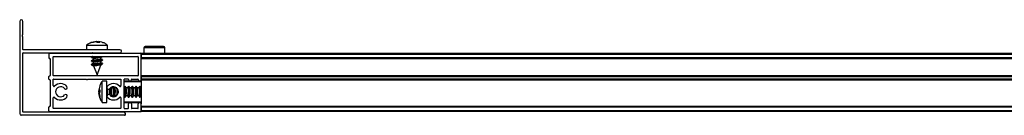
# Model space of a CAD drawing. Header units: millimetres. Extents: x 3402.6 to 3404.1, y 2020.38 to 2020.44.
# Tile 1 of 4: x 3402.598 to 3402.9705, y 2020.3846 to 2020.4206. Entities that reach past the tile are written whole.
import ezdxf

# ---------------------------------------------------------------- set-up
doc = ezdxf.new("R2010")
doc.units = ezdxf.units.MM
doc.layers.add('SANINDUSA', color=3, linetype='Continuous')

msp = doc.modelspace()

# ---------------------------------------------------------------- linework, layer by layer
at = {"layer": 'SANINDUSA'}
for p, q in [((3402.598013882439, 2020.419967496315), (3402.598013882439, 2020.385167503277)), ((3402.59921387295, 2020.415120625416), (3402.59921387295, 2020.419967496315)), ((3402.599190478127, 2020.415056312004), (3402.598984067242, 2020.414810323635)), ((3402.598984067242, 2020.414424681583), (3402.599190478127, 2020.414178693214)), ((3402.59921387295, 2020.409367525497), (3402.59921387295, 2020.414114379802)), ((3402.635913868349, 2020.409267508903), (3402.599313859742, 2020.409267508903)), ((3402.62326387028, 2020.410990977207), (3402.62326387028, 2020.409267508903)), ((3402.62326387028, 2020.410990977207), (3402.631263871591, 2020.410990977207)), ((3402.625079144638, 2020.411988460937), (3402.626596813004, 2020.412322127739)), ((3402.625337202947, 2020.411988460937), (3402.625079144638, 2020.411988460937)), ((3402.625794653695, 2020.411988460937), (3402.625239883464, 2020.411988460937)), ((3402.626886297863, 2020.412322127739), (3402.625337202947, 2020.411988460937)), ((3402.627131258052, 2020.412322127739), (3402.625794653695, 2020.411988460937)), ((3402.627367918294, 2020.411988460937), (3402.626886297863, 2020.412322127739)), ((3402.627471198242, 2020.412204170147), (3402.627131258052, 2020.412322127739)), ((3402.627290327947, 2020.412078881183), (3402.627641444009, 2020.412322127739)), ((3402.628299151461, 2020.411988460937), (3402.627367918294, 2020.411988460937)), ((3402.62759949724, 2020.411980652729), (3402.627641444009, 2020.412322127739)), ((3402.627641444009, 2020.412322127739), (3402.62791800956, 2020.412262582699)), ((3402.627858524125, 2020.411988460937), (3402.627930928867, 2020.412322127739)), ((3402.627930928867, 2020.412322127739), (3402.628299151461, 2020.411988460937)), ((3402.629121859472, 2020.412060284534), (3402.627930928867, 2020.412322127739)), ((3402.628913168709, 2020.41212900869), (3402.62796150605, 2020.412316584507)), ((3402.629392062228, 2020.411988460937), (3402.629448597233, 2020.411988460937)), ((3402.631263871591, 2020.409267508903), (3402.631263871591, 2020.410990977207)), ((3402.645019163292, 2020.410021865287), (3402.645000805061, 2020.407917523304)), ((3402.652879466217, 2020.410021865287), (3402.645019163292, 2020.410021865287)), ((3402.652379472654, 2020.410517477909), (3402.645519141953, 2020.410517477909)), ((3402.652897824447, 2020.407917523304), (3402.652879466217, 2020.410021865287)), ((3402.59921387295, 2020.397217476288), (3402.59921387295, 2020.407967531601)), ((3402.599313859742, 2020.40806748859), (3402.635913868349, 2020.40806748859)), ((3402.609013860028, 2020.407617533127), (3402.609013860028, 2020.406217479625)), ((3402.609313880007, 2020.407917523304), (3402.643713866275, 2020.407917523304)), ((3402.609413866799, 2020.405917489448), (3402.609313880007, 2020.405917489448)), ((3402.609513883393, 2020.405817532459), (3402.609513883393, 2020.39951750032)), ((3402.610713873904, 2020.39951750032), (3402.610713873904, 2020.406617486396)), ((3402.610813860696, 2020.40671750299), (3402.642713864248, 2020.40671750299)), ((3402.625745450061, 2020.40671750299), (3402.625195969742, 2020.406292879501)), ((3402.625770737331, 2020.405337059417), (3402.625195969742, 2020.404892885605)), ((3402.625198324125, 2020.406278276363), (3402.625812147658, 2020.40606149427)), ((3402.625574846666, 2020.40671750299), (3402.625232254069, 2020.406493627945)), ((3402.625803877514, 2020.405467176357), (3402.625232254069, 2020.405093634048)), ((3402.625245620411, 2020.406353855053), (3402.625264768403, 2020.406346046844)), ((3402.625498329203, 2020.40806748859), (3402.625268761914, 2020.407917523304)), ((3402.625680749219, 2020.40806748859), (3402.625486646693, 2020.407917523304)), ((3402.625803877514, 2020.406067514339), (3402.625803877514, 2020.405337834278)), ((3402.629329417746, 2020.405556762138), (3402.628715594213, 2020.405773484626)), ((3402.628723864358, 2020.406367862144), (3402.629258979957, 2020.40671750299)), ((3402.628723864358, 2020.405767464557), (3402.628723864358, 2020.406482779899)), ((3402.628723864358, 2020.404967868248), (3402.629295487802, 2020.405341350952)), ((3402.62875700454, 2020.406497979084), (3402.629041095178, 2020.40671750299)), ((3402.62875700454, 2020.405097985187), (3402.62933177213, 2020.405542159)), ((3402.628782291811, 2020.407917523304), (3402.628976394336, 2020.40806748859)), ((3402.628952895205, 2020.407917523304), (3402.629182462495, 2020.40806748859)), ((3402.629282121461, 2020.405481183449), (3402.629262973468, 2020.405488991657)), ((3402.642813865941, 2020.406617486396), (3402.642813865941, 2020.39951750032)), ((3402.644013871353, 2020.407917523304), (3404.05201381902, 2020.407917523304)), ((3402.644013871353, 2020.407917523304), (3402.644013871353, 2020.407617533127)), ((3402.644013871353, 2020.407617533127), (3404.05201381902, 2020.407617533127)), ((3402.644013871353, 2020.407617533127), (3402.644013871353, 2020.406217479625)), ((3402.644013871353, 2020.39801748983), (3402.644013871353, 2020.407617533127)), ((3404.05201381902, 2020.406217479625), (3402.644013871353, 2020.406217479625)), ((3404.05201381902, 2020.405917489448), (3402.644013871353, 2020.405917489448)), ((3404.05201381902, 2020.405817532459), (3402.644013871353, 2020.405817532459)), ((3402.625770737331, 2020.403937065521), (3402.625195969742, 2020.403492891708)), ((3402.625198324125, 2020.404878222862), (3402.625812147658, 2020.404661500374)), ((3402.625198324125, 2020.403478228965), (3402.625908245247, 2020.403227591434)), ((3402.625803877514, 2020.40406718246), (3402.625232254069, 2020.403693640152)), ((3402.625245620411, 2020.404953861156), (3402.625264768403, 2020.404946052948)), ((3402.625245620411, 2020.40355386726), (3402.625264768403, 2020.403546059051)), ((3402.625803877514, 2020.404667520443), (3402.625803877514, 2020.403937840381)), ((3402.625896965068, 2020.403231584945), (3402.625897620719, 2020.403229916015)), ((3402.625897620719, 2020.403229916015), (3402.627263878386, 2020.3997674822)), ((3402.627263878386, 2020.3997674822), (3402.628723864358, 2020.403467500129)), ((3402.628723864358, 2020.403467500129), (3402.627681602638, 2020.403467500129)), ((3402.629329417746, 2020.404156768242), (3402.628715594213, 2020.40437349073)), ((3402.628723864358, 2020.404367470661), (3402.628723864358, 2020.405082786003)), ((3402.628723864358, 2020.403567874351), (3402.629295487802, 2020.403941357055)), ((3402.628723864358, 2020.403467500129), (3402.628723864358, 2020.403682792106)), ((3402.62875700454, 2020.403697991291), (3402.62933177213, 2020.404142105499)), ((3402.629282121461, 2020.404081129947), (3402.629262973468, 2020.40408899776)), ((3402.609013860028, 2020.398217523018), (3402.609013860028, 2020.399117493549)), ((3402.609313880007, 2020.399417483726), (3402.609413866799, 2020.399417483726)), ((3402.609413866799, 2020.39791753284), (3402.609313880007, 2020.39791753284)), ((3402.609513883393, 2020.397817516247), (3402.609513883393, 2020.388017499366)), ((3402.610713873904, 2020.395721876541), (3402.610713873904, 2020.398117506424)), ((3402.642713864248, 2020.399417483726), (3402.610813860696, 2020.399417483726)), ((3402.610813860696, 2020.398217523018), (3402.623213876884, 2020.398217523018)), ((3402.62381387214, 2020.398217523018), (3402.636213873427, 2020.398217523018)), ((3402.63631387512, 2020.398117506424), (3402.63631387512, 2020.395721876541)), ((3402.637513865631, 2020.387217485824), (3402.637513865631, 2020.398117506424)), ((3402.639013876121, 2020.398217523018), (3402.637613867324, 2020.398217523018)), ((3402.639113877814, 2020.39801748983), (3402.639113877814, 2020.398117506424)), ((3402.640313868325, 2020.398117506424), (3402.640313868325, 2020.39801748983)), ((3402.640413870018, 2020.398217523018), (3402.642713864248, 2020.398217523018)), ((3402.642813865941, 2020.39801748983), (3402.642813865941, 2020.398117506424)), ((3402.644013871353, 2020.39951750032), (3404.05201381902, 2020.39951750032)), ((3402.644013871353, 2020.399417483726), (3404.05201381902, 2020.399417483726)), ((3402.644013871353, 2020.399117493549), (3404.05201381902, 2020.399117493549)), ((3402.644013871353, 2020.399117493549), (3402.644013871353, 2020.398217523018)), ((3404.05201381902, 2020.398217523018), (3402.644013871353, 2020.398217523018)), ((3402.644013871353, 2020.39801748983), (3402.644013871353, 2020.39791753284)), ((3404.05201381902, 2020.39791753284), (3402.644013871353, 2020.39791753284)), ((3402.644013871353, 2020.397817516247), (3402.644013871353, 2020.39791753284)), ((3404.05201381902, 2020.397817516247), (3402.644013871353, 2020.397817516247)), ((3402.644013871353, 2020.397817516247), (3402.644013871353, 2020.388817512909)), ((3402.59921387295, 2020.385867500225), (3402.59921387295, 2020.396617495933)), ((3402.628271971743, 2020.395598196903), (3402.627938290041, 2020.394032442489)), ((3402.628271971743, 2020.39559700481), (3402.627938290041, 2020.394029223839)), ((3402.627938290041, 2020.394029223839), (3402.628271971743, 2020.394190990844)), ((3402.628271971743, 2020.394190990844), (3402.628271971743, 2020.393233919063)), ((3402.629279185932, 2020.397372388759), (3402.628963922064, 2020.396991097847)), ((3402.630992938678, 2020.397417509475), (3402.629269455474, 2020.397417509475)), ((3402.629269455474, 2020.389417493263), (3402.629269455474, 2020.397417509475)), ((3402.630992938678, 2020.389417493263), (3402.630992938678, 2020.397417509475)), ((3402.631192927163, 2020.394570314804), (3402.631192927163, 2020.392264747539)), ((3402.63268648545, 2020.394810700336), (3402.632563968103, 2020.395063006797)), ((3402.633321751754, 2020.394877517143), (3402.632654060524, 2020.394877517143)), ((3402.632779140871, 2020.394877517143), (3402.632686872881, 2020.39512809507)), ((3402.63327883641, 2020.395302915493), (3402.63311791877, 2020.394877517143)), ((3402.633442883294, 2020.395316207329), (3402.633230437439, 2020.394877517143)), ((3402.63352932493, 2020.395317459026), (3402.633290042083, 2020.394877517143)), ((3402.634086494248, 2020.394810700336), (3402.63385540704, 2020.39528658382)), ((3402.634179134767, 2020.394877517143), (3402.634045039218, 2020.395241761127)), ((3402.634721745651, 2020.394877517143), (3402.63405405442, 2020.394877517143)), ((3402.634564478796, 2020.395000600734), (3402.634517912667, 2020.394877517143)), ((3402.634657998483, 2020.394934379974), (3402.634630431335, 2020.394877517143)), ((3402.634702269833, 2020.394899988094), (3402.63469003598, 2020.394877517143)), ((3402.634706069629, 2020.394877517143), (3402.634721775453, 2020.394884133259)), ((3402.636137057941, 2020.395456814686), (3402.636133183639, 2020.395446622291)), ((3402.644013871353, 2020.397217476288), (3402.637513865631, 2020.397217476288)), ((3402.63778590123, 2020.395421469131), (3402.637513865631, 2020.394921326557)), ((3402.637691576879, 2020.395416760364), (3402.637513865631, 2020.395049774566)), ((3402.637521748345, 2020.394877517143), (3402.637513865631, 2020.394877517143)), ((3402.644013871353, 2020.397417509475), (3402.637713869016, 2020.397417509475)), ((3402.638286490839, 2020.394810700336), (3402.637992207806, 2020.39541670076)), ((3402.638921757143, 2020.394877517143), (3402.638254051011, 2020.394877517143)), ((3402.639091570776, 2020.395416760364), (3402.638830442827, 2020.394877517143)), ((3402.639185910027, 2020.395421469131), (3402.638890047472, 2020.394877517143)), ((3402.639686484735, 2020.394810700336), (3402.639392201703, 2020.39541670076)), ((3402.640321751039, 2020.394877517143), (3402.639654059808, 2020.394877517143)), ((3402.640491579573, 2020.395416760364), (3402.640230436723, 2020.394877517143)), ((3402.640585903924, 2020.395421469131), (3402.640290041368, 2020.394877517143)), ((3402.641086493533, 2020.394810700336), (3402.6407922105, 2020.39541670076)), ((3402.641721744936, 2020.394877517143), (3402.641054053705, 2020.394877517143)), ((3402.64189157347, 2020.395416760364), (3402.64163043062, 2020.394877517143)), ((3402.641985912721, 2020.395421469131), (3402.641690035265, 2020.394877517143)), ((3402.642486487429, 2020.394810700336), (3402.642192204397, 2020.39541670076)), ((3402.643121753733, 2020.394877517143), (3402.642454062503, 2020.394877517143)), ((3402.643291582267, 2020.395416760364), (3402.643030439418, 2020.394877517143)), ((3402.643385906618, 2020.395421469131), (3402.643090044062, 2020.394877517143)), ((3402.643886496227, 2020.394810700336), (3402.643592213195, 2020.39541670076)), ((3402.644013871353, 2020.394877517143), (3402.643854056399, 2020.394877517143)), ((3402.610713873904, 2020.387217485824), (3402.610713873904, 2020.391113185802)), ((3402.628271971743, 2020.393962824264), (3402.627938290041, 2020.394029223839)), ((3402.628271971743, 2020.393601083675), (3402.627938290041, 2020.393879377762)), ((3402.628271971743, 2020.393829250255), (3402.627938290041, 2020.393879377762)), ((3402.628271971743, 2020.3935860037), (3402.627938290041, 2020.393875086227)), ((3402.627938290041, 2020.393592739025), (3402.627995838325, 2020.393831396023)), ((3402.628120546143, 2020.393727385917), (3402.627938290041, 2020.393242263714)), ((3402.628055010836, 2020.393282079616), (3402.627938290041, 2020.393592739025)), ((3402.628134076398, 2020.393581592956), (3402.627938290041, 2020.393592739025)), ((3402.627938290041, 2020.393498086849), (3402.628145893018, 2020.392847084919)), ((3402.628070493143, 2020.392832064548), (3402.627938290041, 2020.393336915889)), ((3402.628271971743, 2020.393249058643), (3402.627938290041, 2020.392959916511)), ((3402.627938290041, 2020.393242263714), (3402.628271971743, 2020.391858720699)), ((3402.628271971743, 2020.393233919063), (3402.627938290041, 2020.392955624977)), ((3402.627938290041, 2020.392959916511), (3402.628271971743, 2020.391377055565)), ((3402.627938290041, 2020.392955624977), (3402.628271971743, 2020.391371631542)), ((3402.628271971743, 2020.391237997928), (3402.627938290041, 2020.3928057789)), ((3402.628271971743, 2020.391236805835), (3402.627938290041, 2020.392802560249)), ((3402.628271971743, 2020.393233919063), (3402.628271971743, 2020.393601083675)), ((3402.628271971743, 2020.391858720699), (3402.628271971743, 2020.391517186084)), ((3402.628271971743, 2020.391371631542), (3402.628271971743, 2020.391237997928)), ((3402.630992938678, 2020.391757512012), (3402.630994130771, 2020.391779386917)), ((3402.632511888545, 2020.39180316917), (3402.632631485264, 2020.392023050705)), ((3402.632565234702, 2020.391771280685), (3402.632655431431, 2020.391957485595)), ((3402.632595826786, 2020.391957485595), (3402.63326022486, 2020.391957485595)), ((3402.632675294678, 2020.39171257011), (3402.632767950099, 2020.391957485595)), ((3402.633106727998, 2020.391957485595), (3402.633262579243, 2020.391534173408)), ((3402.633231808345, 2020.391957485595), (3402.633444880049, 2020.391518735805)), ((3402.63326022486, 2020.391974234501), (3402.633292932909, 2020.391975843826)), ((3402.633765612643, 2020.391534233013), (3402.634031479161, 2020.392023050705)), ((3402.633857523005, 2020.391548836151), (3402.634055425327, 2020.391957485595)), ((3402.633995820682, 2020.391957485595), (3402.634660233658, 2020.391957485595)), ((3402.634028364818, 2020.39158847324), (3402.634167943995, 2020.391957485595)), ((3402.634506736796, 2020.391957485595), (3402.634554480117, 2020.391827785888)), ((3402.634631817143, 2020.391957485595), (3402.634659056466, 2020.391901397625)), ((3402.634660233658, 2020.391974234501), (3402.634692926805, 2020.391975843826)), ((3402.635369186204, 2020.393007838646), (3402.635388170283, 2020.393703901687)), ((3402.636113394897, 2020.391396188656), (3402.636123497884, 2020.391368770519)), ((3402.636180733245, 2020.391360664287), (3402.636181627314, 2020.39136185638)), ((3402.63631387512, 2020.391113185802), (3402.63631387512, 2020.387217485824)), ((3402.637513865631, 2020.391788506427), (3402.637693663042, 2020.391418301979)), ((3402.637899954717, 2020.391413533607), (3402.638231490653, 2020.392023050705)), ((3402.637994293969, 2020.391418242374), (3402.638255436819, 2020.391957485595)), ((3402.638195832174, 2020.391957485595), (3402.638860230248, 2020.391957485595)), ((3402.638831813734, 2020.391957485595), (3402.639093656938, 2020.391418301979)), ((3402.638860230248, 2020.391974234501), (3402.638892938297, 2020.391975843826)), ((3402.639299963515, 2020.391413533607), (3402.639631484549, 2020.392023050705)), ((3402.639394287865, 2020.391418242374), (3402.639655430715, 2020.391957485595)), ((3402.63959582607, 2020.391957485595), (3402.640260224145, 2020.391957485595)), ((3402.64023180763, 2020.391957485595), (3402.640493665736, 2020.391418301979)), ((3402.640260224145, 2020.391974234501), (3402.640292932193, 2020.391975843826)), ((3402.640699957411, 2020.391413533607), (3402.641031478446, 2020.392023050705)), ((3402.640794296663, 2020.391418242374), (3402.641055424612, 2020.391957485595)), ((3402.640995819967, 2020.391957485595), (3402.641660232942, 2020.391957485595)), ((3402.641631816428, 2020.391957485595), (3402.641893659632, 2020.391418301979)), ((3402.641660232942, 2020.391974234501), (3402.641692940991, 2020.391975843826)), ((3402.642099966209, 2020.391413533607), (3402.642431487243, 2020.392023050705)), ((3402.642194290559, 2020.391418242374), (3402.642455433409, 2020.391957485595)), ((3402.642395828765, 2020.391957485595), (3402.643060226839, 2020.391957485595)), ((3402.643031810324, 2020.391957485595), (3402.64329366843, 2020.391418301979)), ((3402.643060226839, 2020.391974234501), (3402.643092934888, 2020.391975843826)), ((3402.643499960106, 2020.391413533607), (3402.64383148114, 2020.392023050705)), ((3402.643594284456, 2020.391418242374), (3402.643855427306, 2020.391957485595)), ((3402.643795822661, 2020.391957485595), (3402.644013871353, 2020.391957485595)), ((3402.609013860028, 2020.386217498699), (3402.609013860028, 2020.387617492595)), ((3402.609313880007, 2020.387917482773), (3402.609413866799, 2020.387917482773)), ((3402.636213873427, 2020.387117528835), (3402.610813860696, 2020.387117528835)), ((3402.628897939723, 2020.38998761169), (3402.629257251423, 2020.389484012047)), ((3402.629269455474, 2020.389417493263), (3402.630992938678, 2020.389417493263)), ((3402.637513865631, 2020.389617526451), (3402.644013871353, 2020.389617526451)), ((3402.637613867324, 2020.387117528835), (3402.639013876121, 2020.387117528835)), ((3402.637713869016, 2020.389417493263), (3402.644013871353, 2020.389417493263)), ((3402.639113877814, 2020.387217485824), (3402.639113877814, 2020.388817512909)), ((3402.640313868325, 2020.388817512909), (3402.640313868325, 2020.387217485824)), ((3402.642713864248, 2020.387117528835), (3402.640413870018, 2020.387117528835)), ((3402.642813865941, 2020.387217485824), (3402.642813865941, 2020.388817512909)), ((3402.644013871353, 2020.386217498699), (3402.644013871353, 2020.388817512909)), ((3402.644013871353, 2020.388017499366), (3404.05201381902, 2020.388017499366)), ((3404.05201381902, 2020.387917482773), (3402.644013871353, 2020.387917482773)), ((3404.05201381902, 2020.387617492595), (3402.644013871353, 2020.387617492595)), ((3402.644013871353, 2020.387617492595), (3402.644013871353, 2020.386217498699)), ((3402.637713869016, 2020.384567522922), (3402.598613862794, 2020.384567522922)), ((3402.637413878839, 2020.385767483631), (3402.599313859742, 2020.385767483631)), ((3402.609313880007, 2020.385917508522), (3402.643713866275, 2020.385917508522)), ((3402.638013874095, 2020.384867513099), (3402.638013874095, 2020.385167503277)), ((3404.05201381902, 2020.386217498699), (3402.644013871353, 2020.386217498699)), ((3402.644013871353, 2020.386217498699), (3402.644013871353, 2020.385917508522)), ((3404.05201381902, 2020.385917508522), (3402.644013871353, 2020.385917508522))]:
    msp.add_line(p, q, dxfattribs=at)
at = {"layer": 'SANINDUSA', "flags": 128}
for points in [[(3402.625245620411, 2020.406353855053), (3402.625207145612, 2020.406373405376), (3402.625220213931, 2020.406485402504), (3402.625544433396, 2020.406617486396), (3402.625655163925, 2020.406647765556)], [(3402.625245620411, 2020.404953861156), (3402.625207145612, 2020.40497341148), (3402.625220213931, 2020.405085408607), (3402.625544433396, 2020.4052174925), (3402.625655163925, 2020.405247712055)], [(3402.625273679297, 2020.407917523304), (3402.625544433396, 2020.408017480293), (3402.625655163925, 2020.408047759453)], [(3402.627625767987, 2020.405567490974), (3402.627058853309, 2020.405474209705), (3402.62651527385, 2020.405394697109), (3402.626079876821, 2020.405341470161), (3402.625820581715, 2020.405322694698), (3402.625777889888, 2020.405341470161), (3402.625803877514, 2020.405352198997)], [(3402.627222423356, 2020.407917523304), (3402.627824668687, 2020.408017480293), (3402.628107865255, 2020.40806748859)], [(3402.628723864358, 2020.406443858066), (3402.628729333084, 2020.406440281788), (3402.628723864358, 2020.406368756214)], [(3402.629262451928, 2020.405488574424), (3402.629320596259, 2020.405461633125), (3402.62930752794, 2020.405349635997), (3402.629295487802, 2020.405341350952)], [(3402.625245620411, 2020.40355386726), (3402.625207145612, 2020.403573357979), (3402.625220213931, 2020.403685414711), (3402.625544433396, 2020.403817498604), (3402.625655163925, 2020.403847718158)], [(3402.627625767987, 2020.404167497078), (3402.627058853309, 2020.404074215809), (3402.62651527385, 2020.403994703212), (3402.626079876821, 2020.403941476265), (3402.625820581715, 2020.403922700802), (3402.625777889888, 2020.403941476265), (3402.625803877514, 2020.403952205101)], [(3402.628723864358, 2020.40504386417), (3402.628729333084, 2020.405040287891), (3402.628723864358, 2020.404968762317)], [(3402.628723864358, 2020.403643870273), (3402.628729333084, 2020.403640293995), (3402.628723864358, 2020.403568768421)], [(3402.629262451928, 2020.404088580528), (3402.629320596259, 2020.404061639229), (3402.62930752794, 2020.403949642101), (3402.629295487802, 2020.403941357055)], [(3402.632588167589, 2020.393703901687), (3402.632561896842, 2020.394478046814), (3402.632499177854, 2020.395023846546)], [(3402.633297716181, 2020.395016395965), (3402.63329770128, 2020.395028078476), (3402.633308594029, 2020.395306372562)], [(3402.63339253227, 2020.395065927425), (3402.63339882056, 2020.395099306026), (3402.633452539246, 2020.395316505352)], [(3402.636133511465, 2020.395446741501), (3402.636198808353, 2020.395490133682), (3402.636201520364, 2020.395487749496)], [(3402.637592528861, 2020.395065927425), (3402.637598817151, 2020.395099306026), (3402.637710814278, 2020.395452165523), (3402.637841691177, 2020.395496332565)], [(3402.638188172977, 2020.393703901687), (3402.638161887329, 2020.394478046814), (3402.638087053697, 2020.395090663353), (3402.63797505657, 2020.395448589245), (3402.637842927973, 2020.395497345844), (3402.63778590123, 2020.395421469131)], [(3402.638992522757, 2020.395065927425), (3402.638998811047, 2020.395099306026), (3402.639110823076, 2020.395452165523), (3402.639241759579, 2020.39549627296)], [(3402.639588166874, 2020.393703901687), (3402.639561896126, 2020.394478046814), (3402.639487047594, 2020.395090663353), (3402.639375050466, 2020.395448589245), (3402.639242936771, 2020.395497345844), (3402.639185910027, 2020.395421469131)], [(3402.640392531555, 2020.395065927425), (3402.640398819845, 2020.395099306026), (3402.640510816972, 2020.395452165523), (3402.640623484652, 2020.395508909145)], [(3402.640988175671, 2020.393703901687), (3402.640961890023, 2020.394478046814), (3402.640887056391, 2020.395090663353), (3402.640775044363, 2020.395448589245), (3402.640642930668, 2020.395497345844), (3402.640585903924, 2020.395421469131)], [(3402.641792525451, 2020.395065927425), (3402.641798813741, 2020.395099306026), (3402.641910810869, 2020.395452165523), (3402.642041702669, 2020.395496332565)], [(3402.642388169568, 2020.393703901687), (3402.642361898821, 2020.394478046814), (3402.642287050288, 2020.395090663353), (3402.64217505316, 2020.395448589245), (3402.642042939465, 2020.395497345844), (3402.641985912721, 2020.395421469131)], [(3402.643192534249, 2020.395065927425), (3402.643198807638, 2020.395099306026), (3402.643310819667, 2020.395452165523), (3402.643423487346, 2020.395508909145)], [(3402.643788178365, 2020.393703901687), (3402.643761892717, 2020.394478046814), (3402.643687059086, 2020.395090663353), (3402.643575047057, 2020.395448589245), (3402.643442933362, 2020.395497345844), (3402.643385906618, 2020.395421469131)], [(3402.633300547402, 2020.391529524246), (3402.63329770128, 2020.391656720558), (3402.633300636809, 2020.391815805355)], [(3402.636180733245, 2020.391360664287), (3402.636123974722, 2020.391367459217), (3402.63611586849, 2020.391395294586)], [(3402.637693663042, 2020.391418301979), (3402.637710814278, 2020.391386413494), (3402.637842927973, 2020.391337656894), (3402.63797505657, 2020.391605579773), (3402.638087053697, 2020.392149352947), (3402.638161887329, 2020.392886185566), (3402.638188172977, 2020.393703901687)], [(3402.637994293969, 2020.391418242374), (3402.63797505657, 2020.391382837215), (3402.637844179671, 2020.391338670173)], [(3402.639093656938, 2020.391418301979), (3402.639110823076, 2020.391386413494), (3402.639242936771, 2020.391337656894), (3402.639375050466, 2020.391605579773), (3402.639487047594, 2020.392149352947), (3402.639561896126, 2020.392886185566), (3402.639588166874, 2020.393703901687)], [(3402.639394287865, 2020.391418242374), (3402.639375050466, 2020.391382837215), (3402.639244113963, 2020.391338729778)], [(3402.640493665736, 2020.391418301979), (3402.640510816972, 2020.391386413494), (3402.640642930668, 2020.391337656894), (3402.640775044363, 2020.391605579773), (3402.640887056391, 2020.392149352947), (3402.640961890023, 2020.392886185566), (3402.640988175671, 2020.393703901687)], [(3402.640794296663, 2020.391418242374), (3402.640775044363, 2020.391382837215), (3402.640642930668, 2020.391339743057), (3402.640625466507, 2020.39135762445)], [(3402.641893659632, 2020.391418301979), (3402.641910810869, 2020.391386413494), (3402.642042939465, 2020.391337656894), (3402.64217505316, 2020.391605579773), (3402.642287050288, 2020.392149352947), (3402.642361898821, 2020.392886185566), (3402.642388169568, 2020.393703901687)], [(3402.642194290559, 2020.391418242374), (3402.64217505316, 2020.391382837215), (3402.642044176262, 2020.391338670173)], [(3402.64329366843, 2020.391418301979), (3402.643310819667, 2020.391386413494), (3402.643442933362, 2020.391337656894), (3402.643575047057, 2020.391605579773), (3402.643687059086, 2020.392149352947), (3402.643761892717, 2020.392886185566), (3402.643788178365, 2020.393703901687)], [(3402.643594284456, 2020.391418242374), (3402.643575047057, 2020.391382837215), (3402.643442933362, 2020.391339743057), (3402.643425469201, 2020.39135762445)]]:
    msp.add_lwpolyline(points, dxfattribs=at)
at = {"layer": 'SANINDUSA'}
for centre, radius, start, end in [((3402.598613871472, 2020.419967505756), 0.0006000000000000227, 0, 180), ((3402.599213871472, 2020.414617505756), 0.0002999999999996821, 139.9999999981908, 220.0000000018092), ((3402.599113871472, 2020.415120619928), 0.0001000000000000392, 319.9999999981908, 0), ((3402.599113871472, 2020.414114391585), 0.0001000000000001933, 0, 40.00000000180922), ((3402.599313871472, 2020.409367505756), 9.999999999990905e-05, 180, 270), ((3402.635913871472, 2020.408667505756), 0.000600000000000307, 270, 90), ((3402.645519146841, 2020.410017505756), 0.0005000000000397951, 90, 179.4999999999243), ((3402.652379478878, 2020.410017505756), 0.0005000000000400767, 0.5000000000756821, 90), ((3402.599313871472, 2020.407967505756), 0.0001000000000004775, 90, 180), ((3402.609313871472, 2020.407617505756), 0.0003000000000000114, 90, 180), ((3402.609313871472, 2020.406217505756), 0.0003000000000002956, 180, 270), ((3402.609413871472, 2020.405817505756), 0.0001000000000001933, 0, 90), ((3402.610813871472, 2020.406617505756), 9.999999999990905e-05, 90, 180), ((3402.624518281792, 2020.423513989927), 0.0172344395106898, 272.2535500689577, 282.9442406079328), ((3402.62495251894, 2020.419608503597), 0.01471763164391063, 270.9477978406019, 287.300998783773), ((3402.627095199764, 2020.411627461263), 0.005391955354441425, 276.2435599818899, 287.9508337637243), ((3402.642713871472, 2020.406617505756), 0.0001000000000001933, 0, 90), ((3402.643713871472, 2020.407617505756), 0.0003000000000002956, 0, 90), ((3402.62495251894, 2020.418208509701), 0.01471763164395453, 270.9477978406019, 287.300998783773), ((3402.627095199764, 2020.410227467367), 0.005391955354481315, 276.2435599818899, 287.9508337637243), ((3402.627097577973, 2020.408816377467), 0.005380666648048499, 276.2312359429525, 287.9631578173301), ((3402.609313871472, 2020.399117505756), 0.0003000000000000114, 90, 180), ((3402.609313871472, 2020.398217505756), 0.0003000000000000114, 180, 270), ((3402.609413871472, 2020.399517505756), 0.0001000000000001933, 270, 0), ((3402.609413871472, 2020.397817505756), 0.0001000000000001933, 0, 90), ((3402.610813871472, 2020.399517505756), 9.999999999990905e-05, 180, 270), ((3402.610813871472, 2020.398117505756), 0.0001000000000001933, 90, 180), ((3402.623513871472, 2020.398342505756), 0.0003250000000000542, 202.6198649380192, 337.3801350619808), ((3402.636213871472, 2020.398117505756), 9.999999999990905e-05, 0, 90), ((3402.637613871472, 2020.398117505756), 0.0001000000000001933, 90, 180), ((3402.639013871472, 2020.398117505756), 9.999999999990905e-05, 0, 90), ((3402.639713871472, 2020.398017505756), 0.0006000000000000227, 180, 0), ((3402.640413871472, 2020.398117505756), 0.0001000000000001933, 90, 180), ((3402.642713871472, 2020.399517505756), 9.999999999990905e-05, 270, 0), ((3402.642713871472, 2020.398117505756), 9.999999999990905e-05, 0, 90), ((3402.643413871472, 2020.398017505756), 0.0006000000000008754, 180, 0), ((3402.599338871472, 2020.396917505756), 0.000325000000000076, 112.6198649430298, 247.3801350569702), ((3402.611013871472, 2020.39572184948), 0.0003000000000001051, 180, 317.3320745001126), ((3402.613513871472, 2020.393417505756), 0.003099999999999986, 39.7918194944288, 137.3320745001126), ((3402.613513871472, 2020.393417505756), 0.001900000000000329, 39.7918194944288, 320.2081805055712), ((3402.615434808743, 2020.395017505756), 0.0005999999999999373, 219.7918194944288, 39.7918194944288), ((3402.631592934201, 2020.395017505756), 0.0006000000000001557, 140.2081805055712, 320.2081805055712), ((3402.633513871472, 2020.393417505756), 0.003100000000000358, 42.66792549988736, 140.2081805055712), ((3402.625955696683, 2020.393558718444), 0.006196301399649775, 347.7810507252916, 10.0267980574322), ((3402.633513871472, 2020.393417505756), 0.001900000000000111, 219.7918194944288, 140.2081805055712), ((3402.629906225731, 2020.393442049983), 0.003690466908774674, 336.5907799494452, 22.89019318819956), ((3402.628050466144, 2020.39394787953), 0.005942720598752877, 357.6470657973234, 13.04576675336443), ((3402.630508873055, 2020.393557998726), 0.004473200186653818, 339.2864277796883, 16.30828346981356), ((3402.636013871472, 2020.39572184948), 0.0002999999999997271, 222.6679254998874, 0), ((3402.633884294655, 2020.393438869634), 0.003905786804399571, 338.322913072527, 21.67708692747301), ((3402.637713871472, 2020.397217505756), 0.0002000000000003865, 90, 180), ((3402.635506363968, 2020.393442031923), 0.003690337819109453, 336.5902178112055, 22.89134378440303), ((3402.636906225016, 2020.393442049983), 0.003690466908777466, 336.5907799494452, 22.89019318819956), ((3402.638306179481, 2020.393442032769), 0.003690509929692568, 336.5913603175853, 22.89020127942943), ((3402.63970622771, 2020.393442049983), 0.003690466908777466, 336.5907799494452, 22.89019318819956), ((3402.611013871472, 2020.391113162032), 0.0003000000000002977, 42.66792549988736, 180), ((3402.613513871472, 2020.393417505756), 0.003100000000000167, 222.6679254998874, 320.2081805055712), ((3402.615434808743, 2020.391817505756), 0.0005999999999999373, 320.2081805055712, 140.2081805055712), ((3402.631592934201, 2020.391817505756), 0.0006000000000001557, 39.7918194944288, 219.7918194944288), ((3402.633513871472, 2020.393417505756), 0.003099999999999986, 219.7918194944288, 317.3320745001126), ((3402.622988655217, 2020.393561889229), 0.00960056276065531, 349.7464096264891, 0.8475556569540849), ((3402.626892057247, 2020.393379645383), 0.007103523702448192, 344.9270647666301, 2.616303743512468), ((3402.636013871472, 2020.391113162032), 0.0003000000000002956, 0, 137.3320745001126), ((3402.609313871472, 2020.387617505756), 0.0003000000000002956, 90, 180), ((3402.609413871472, 2020.388017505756), 0.0001000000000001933, 270, 0), ((3402.610813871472, 2020.387217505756), 0.0001000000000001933, 180, 270), ((3402.636213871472, 2020.387217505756), 0.0001000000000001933, 270, 0), ((3402.637713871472, 2020.389617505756), 0.0002000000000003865, 180, 270), ((3402.637613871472, 2020.387217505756), 0.0001000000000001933, 180, 270), ((3402.639013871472, 2020.387217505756), 0.0001000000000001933, 270, 0), ((3402.639713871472, 2020.388817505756), 0.0006000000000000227, 0, 180), ((3402.640413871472, 2020.387217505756), 0.0001000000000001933, 180, 270), ((3402.642713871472, 2020.387217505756), 0.0001000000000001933, 270, 0), ((3402.643413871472, 2020.388817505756), 0.000600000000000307, 0, 180), ((3402.598613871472, 2020.385167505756), 0.0006000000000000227, 180, 270), ((3402.599313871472, 2020.385867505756), 9.999999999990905e-05, 180, 270), ((3402.609313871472, 2020.386217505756), 0.0003000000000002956, 180, 270), ((3402.637413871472, 2020.385167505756), 0.0006000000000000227, 0, 90), ((3402.637713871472, 2020.384867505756), 0.0003000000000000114, 270, 0), ((3402.643713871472, 2020.386217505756), 0.0003000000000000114, 270, 0)]:
    msp.add_arc(centre, radius, start, end, dxfattribs=at)
for centre, major_axis, ratio, start_param, end_param in [((3402.627263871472, 2020.40557233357), (0.001459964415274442, 0.0002349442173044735), 0.04338662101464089, 3.134610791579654, 4.955894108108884), ((3402.627263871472, 2020.40417233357), (0.001459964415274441, 0.0002349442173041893), 0.04338662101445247, 3.134610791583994, 4.955894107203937), ((3402.631888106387, 2020.393417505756), (3.458496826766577e-05, 0.00145998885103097), 0.1649759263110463, 3.792126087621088, 5.695428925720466), ((3402.633288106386, 2020.393417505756), (3.458496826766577e-05, 0.00145998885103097), 0.1649759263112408, 3.304047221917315, 6.287093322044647), ((3402.634688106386, 2020.393417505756), (3.458496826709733e-05, 0.001459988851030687), 0.1649759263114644, 3.304047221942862, 6.048656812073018), ((3402.637488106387, 2020.393417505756), (3.458496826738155e-05, 0.001459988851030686), 0.1649759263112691, 3.304047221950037, 6.287093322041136), ((3402.638888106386, 2020.393417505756), (3.458496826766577e-05, 0.001459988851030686), 0.1649759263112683, 3.30404722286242, 6.287093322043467), ((3402.640288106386, 2020.393417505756), (3.458496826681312e-05, 0.001459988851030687), 0.1649759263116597, 3.304047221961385, 6.2870933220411), ((3402.641688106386, 2020.393417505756), (3.458496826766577e-05, 0.001459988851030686), 0.1649759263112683, 3.304047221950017, 6.287093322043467), ((3402.643088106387, 2020.393417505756), (3.458496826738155e-05, 0.001459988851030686), 0.1649759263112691, 3.304047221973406, 6.28709332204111)]:
    msp.add_ellipse(centre, major_axis=major_axis, ratio=ratio, start_param=start_param, end_param=end_param, dxfattribs=at)
for points, knots in [([(3402.625066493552, 2020.411950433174), (3402.62479163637, 2020.4118556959), (3402.624157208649, 2020.411637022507), (3402.623618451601, 2020.411234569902), (3402.623313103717, 2020.411006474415)], [0, 0, 0, 0, 0.4332364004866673, 1, 1, 1, 1]), ([(3402.625112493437, 2020.411988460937), (3402.625074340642, 2020.41198004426), (3402.624917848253, 2020.41194552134), (3402.624780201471, 2020.411860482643), (3402.624676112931, 2020.411796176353)], [0, 0, 0, 0, 0.2437996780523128, 1, 1, 1, 1]), ([(3402.631230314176, 2020.410981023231), (3402.631074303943, 2020.411107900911), (3402.630588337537, 2020.411503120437), (3402.629865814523, 2020.411876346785), (3402.629287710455, 2020.412021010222), (3402.629122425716, 2020.412062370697)], [0, 0, 0, 0, 0.2524133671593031, 0.786258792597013, 1, 1, 1, 1]), ([(3402.625812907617, 2020.406063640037), (3402.625823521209, 2020.406061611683), (3402.625849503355, 2020.406056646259), (3402.626017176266, 2020.406065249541), (3402.626325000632, 2020.406092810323), (3402.626756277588, 2020.40614117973), (3402.62723124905, 2020.406201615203), (3402.627536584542, 2020.406246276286), (3402.627681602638, 2020.406267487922)], [0, 0, 0, 0, 0.1091268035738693, 0.2671431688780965, 0.4534651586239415, 0.6406026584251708, 0.8293054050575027, 1, 1, 1, 1]), ([(3402.627625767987, 2020.405567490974), (3402.62778246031, 2020.405591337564), (3402.628095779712, 2020.405639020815), (3402.628455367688, 2020.405700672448), (3402.628686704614, 2020.405747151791), (3402.628706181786, 2020.405761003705), (3402.628715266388, 2020.405767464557)], [0, 0, 0, 0, 0.259003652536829, 0.5178994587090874, 0.7751371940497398, 0.9999999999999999, 0.9999999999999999, 0.9999999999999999, 0.9999999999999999]), ([(3402.625812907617, 2020.404663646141), (3402.625823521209, 2020.404661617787), (3402.625849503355, 2020.404656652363), (3402.626017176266, 2020.404665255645), (3402.626325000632, 2020.404692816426), (3402.626756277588, 2020.404741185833), (3402.62723124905, 2020.404801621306), (3402.627536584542, 2020.40484628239), (3402.627681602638, 2020.404867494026)], [0, 0, 0, 0, 0.1091268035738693, 0.2671431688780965, 0.4534651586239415, 0.6406026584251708, 0.8293054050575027, 1, 1, 1, 1]), ([(3402.625909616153, 2020.403231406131), (3402.625908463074, 2020.403230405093), (3402.625897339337, 2020.403220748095), (3402.626031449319, 2020.403227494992), (3402.626306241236, 2020.403253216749), (3402.626711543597, 2020.403305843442), (3402.627189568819, 2020.403378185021), (3402.627516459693, 2020.403437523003), (3402.627681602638, 2020.403467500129)], [0, 0, 0, 0, 0.02239102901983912, 0.2160057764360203, 0.408598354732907, 0.602344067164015, 0.799107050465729, 1, 1, 1, 1]), ([(3402.627625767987, 2020.404167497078), (3402.62778246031, 2020.404191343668), (3402.628095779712, 2020.404239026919), (3402.628455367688, 2020.404300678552), (3402.628686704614, 2020.404347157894), (3402.628706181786, 2020.404361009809), (3402.628715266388, 2020.404367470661)], [0, 0, 0, 0, 0.259003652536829, 0.5178994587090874, 0.7751371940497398, 0.9999999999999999, 0.9999999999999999, 0.9999999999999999, 0.9999999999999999]), ([(3402.629257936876, 2020.397347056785), (3402.629158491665, 2020.397231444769), (3402.628749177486, 2020.396755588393), (3402.628416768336, 2020.396134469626), (3402.628289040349, 2020.395621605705), (3402.628276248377, 2020.395570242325)], [0, 0, 0, 0, 0.2240758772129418, 0.9222911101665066, 1, 1, 1, 1]), ([(3402.632622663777, 2020.392027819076), (3402.632636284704, 2020.392050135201), (3402.632673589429, 2020.392111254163), (3402.632726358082, 2020.392385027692), (3402.632773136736, 2020.392794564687), (3402.632796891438, 2020.393230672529), (3402.632803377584, 2020.393646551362), (3402.632795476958, 2020.394048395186), (3402.63276726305, 2020.394434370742), (3402.632726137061, 2020.394712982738), (3402.632691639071, 2020.394780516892), (3402.632678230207, 2020.39480676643)], [0, 0, 0, 0, 0.07547629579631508, 0.2067129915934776, 0.3370998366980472, 0.4662699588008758, 0.5544011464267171, 0.6626456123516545, 0.7902861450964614, 0.9184872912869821, 1, 1, 1, 1]), ([(3402.634022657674, 2020.392027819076), (3402.634036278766, 2020.392050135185), (3402.634073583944, 2020.392111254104), (3402.634126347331, 2020.39238502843), (3402.634173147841, 2020.392794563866), (3402.634196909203, 2020.39323067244), (3402.634203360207, 2020.393646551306), (3402.634195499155, 2020.394048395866), (3402.634167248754, 2020.394434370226), (3402.634126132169, 2020.394712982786), (3402.634091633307, 2020.394780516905), (3402.634078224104, 2020.39480676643)], [0, 0, 0, 0, 0.07547626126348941, 0.2067128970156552, 0.3371000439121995, 0.466270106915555, 0.5544011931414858, 0.6626455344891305, 0.790286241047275, 0.9184873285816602, 0.9999999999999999, 0.9999999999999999, 0.9999999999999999, 0.9999999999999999]), ([(3402.638222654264, 2020.392027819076), (3402.638236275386, 2020.392050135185), (3402.638273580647, 2020.392111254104), (3402.638326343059, 2020.392385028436), (3402.638373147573, 2020.392794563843), (3402.638396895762, 2020.393230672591), (3402.638403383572, 2020.393646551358), (3402.638395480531, 2020.394048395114), (3402.638367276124, 2020.394434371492), (3402.638326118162, 2020.394712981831), (3402.638291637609, 2020.394780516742), (3402.638278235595, 2020.39480676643)], [0, 0, 0, 0, 0.07547627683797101, 0.2067129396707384, 0.3371001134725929, 0.4662702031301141, 0.5544013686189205, 0.6626458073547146, 0.7902863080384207, 0.9184878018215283, 1, 1, 1, 1]), ([(3402.639622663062, 2020.392027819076), (3402.639636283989, 2020.392050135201), (3402.639673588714, 2020.392111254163), (3402.639726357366, 2020.392385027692), (3402.63977313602, 2020.392794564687), (3402.639796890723, 2020.393230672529), (3402.639803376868, 2020.393646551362), (3402.639795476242, 2020.394048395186), (3402.639767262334, 2020.394434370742), (3402.639726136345, 2020.394712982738), (3402.639691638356, 2020.394780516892), (3402.639678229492, 2020.39480676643)], [0, 0, 0, 0, 0.07547629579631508, 0.2067129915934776, 0.3370998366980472, 0.4662699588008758, 0.5544011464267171, 0.6626456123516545, 0.7902861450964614, 0.9184872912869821, 1, 1, 1, 1]), ([(3402.641022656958, 2020.392027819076), (3402.64103627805, 2020.392050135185), (3402.641073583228, 2020.392111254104), (3402.641126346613, 2020.39238502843), (3402.641173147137, 2020.392794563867), (3402.641196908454, 2020.393230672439), (3402.641203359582, 2020.393646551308), (3402.641195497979, 2020.394048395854), (3402.641167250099, 2020.394434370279), (3402.64112612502, 2020.394712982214), (3402.641091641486, 2020.394780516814), (3402.64107823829, 2020.39480676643)], [0, 0, 0, 0, 0.07547629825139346, 0.2067129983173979, 0.3371002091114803, 0.4662703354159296, 0.5544014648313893, 0.6626458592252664, 0.7902866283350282, 0.9184877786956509, 1, 1, 1, 1]), ([(3402.642422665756, 2020.392027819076), (3402.642436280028, 2020.392050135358), (3402.642473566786, 2020.392111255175), (3402.642526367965, 2020.392385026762), (3402.64257313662, 2020.392794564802), (3402.64259689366, 2020.393230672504), (3402.642603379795, 2020.393646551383), (3402.64259547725, 2020.394048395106), (3402.642567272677, 2020.394434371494), (3402.642526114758, 2020.394712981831), (3402.642491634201, 2020.394780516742), (3402.642478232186, 2020.39480676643)], [0, 0, 0, 0, 0.07547576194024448, 0.2067129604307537, 0.3370998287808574, 0.4662699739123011, 0.5544011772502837, 0.6626456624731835, 0.7902862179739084, 0.9184877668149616, 1, 1, 1, 1]), ([(3402.643822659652, 2020.392027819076), (3402.643836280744, 2020.392050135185), (3402.643873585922, 2020.392111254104), (3402.64392634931, 2020.39238502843), (3402.64397314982, 2020.392794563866), (3402.643996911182, 2020.39323067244), (3402.644003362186, 2020.393646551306), (3402.643995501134, 2020.394048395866), (3402.643967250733, 2020.394434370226), (3402.643926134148, 2020.394712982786), (3402.643891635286, 2020.394780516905), (3402.643878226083, 2020.39480676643)], [0, 0, 0, 0, 0.07547626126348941, 0.2067128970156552, 0.3371000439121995, 0.466270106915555, 0.5544011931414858, 0.6626455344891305, 0.790286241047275, 0.9184873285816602, 0.9999999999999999, 0.9999999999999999, 0.9999999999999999, 0.9999999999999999]), ([(3402.628011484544, 2020.3924105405), (3402.628046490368, 2020.392135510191), (3402.628132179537, 2020.391462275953), (3402.62843835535, 2020.390853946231), (3402.628619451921, 2020.390494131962)], [0, 0, 0, 0, 0.4085209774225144, 1, 1, 1, 1]), ([(3402.628303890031, 2020.391220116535), (3402.628433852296, 2020.390863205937), (3402.628666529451, 2020.390224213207), (3402.629093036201, 2020.389696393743), (3402.629281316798, 2020.389463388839)], [0, 0, 0, 0, 0.5585518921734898, 1, 1, 1, 1])]:
    msp.add_open_spline(points, degree=3, knots=knots, dxfattribs=at)

doc.saveas('drawing.dxf')
